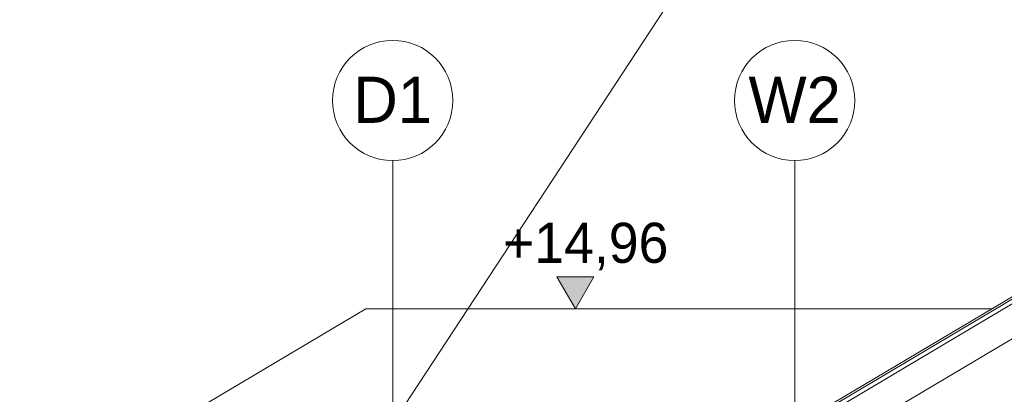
# Model space of a CAD drawing. Extents: x -396299 to -11759, y -15022 to 18278.
# Tile 106 of 204: x -191715 to -186801, y 11082 to 12950. Entities that reach past the tile are written whole.
import ezdxf

# ---------------------------------------------------------------- set-up
doc = ezdxf.new("R2010")
doc.units = 0
doc.header["$MEASUREMENT"] = 0
doc.layers.add('Arch opisy', color=7, linetype='Continuous')
doc.layers.add('Arch wymiary', color=7, linetype='Continuous')
for name, color, linetype, lineweight in [('Arch opisy_Nr_Pióra__1', 7, 'Continuous', 25), ('Arch opisy_Nr_Pióra__21', 7, 'Continuous', 13), ('Arch wymiary_Nr_Pióra__21', 7, 'Continuous', 13), ('INWENT DACH_Nr_Pióra__5', 7, 'Continuous', 13), ('Inwentaryzacja Konst._Nr_Pióra__5', 7, 'Continuous', 13)]:
    doc.layers.add(name, color=color, linetype=linetype, lineweight=lineweight)
doc.layers.add('Arch opisy_Nr_Pióra__3', color=7, linetype='Continuous', lineweight=20, true_color=0xff6600)
doc.styles.add('GENERATED_STYLE_1', font='txt')
doc.styles.add('GENERATED_STYLE_3', font='txt')

# ---------------------------------------------------------------- blocks, each defined once
blk = doc.blocks.new('Linia_194', base_point=(-188098.4, 13610.2))
at = {"layer": 'Arch opisy_Nr_Pióra__3', "linetype": 'Continuous'}
blk.add_hatch(color=256, dxfattribs=at).paths.add_polyline_path([(-191433.6, 8453.2), (-191437.4, 8472.3), (-191448.2, 8488.5), (-191464.5, 8499.4), (-191483.6, 8503.2), (-191502.7, 8499.4), (-191518.9, 8488.5), (-191529.8, 8472.3), (-191533.6, 8453.2), (-191529.8, 8434), (-191518.9, 8417.8), (-191502.7, 8407), (-191483.6, 8403.2), (-191464.5, 8407), (-191448.2, 8417.8), (-191437.4, 8434)], flags=0)
blk.add_line((-188098.4, 13610.2), (-191456.2, 8495), dxfattribs=at)
blk.add_circle((-191483.6, 8453.2), 50, dxfattribs=at)
blk = doc.blocks.new('Wymiary_37', base_point=(-188941.4, 11508.2))
at = {"layer": 'Arch wymiary_Nr_Pióra__21', "linetype": 'Continuous'}
blk.add_hatch(color=256, dxfattribs=at).paths.add_polyline_path([(-188941.4, 11508.2), (-189034.2, 11668.2), (-188848.6, 11668.2)], flags=0)
for p, q in [((-188941.4, 11508.2), (-189034.2, 11668.2)), ((-189034.2, 11668.2), (-188848.6, 11668.2)), ((-188848.6, 11668.2), (-188941.4, 11508.2)), ((-188941.4, 11508.2), (-189061.4, 11508.2)), ((-188941.4, 11508.2), (-188821.4, 11508.2))]:
    blk.add_line(p, q, dxfattribs=at)
at = {"layer": 'Arch wymiary_Nr_Pióra__21', "insert": (-189302.8, 11700.2), "char_height": 200, "attachment_point": 7, "style": 'GENERATED_STYLE_1'}
blk.add_mtext('{+14,96}', dxfattribs=at)
blk = doc.blocks.new('Linia_225', base_point=(-187846.9, 10678.2))
at = {"layer": 'Arch opisy_Nr_Pióra__21', "linetype": 'Continuous'}
blk.add_line((-187846.9, 10678.2), (-187846.9, 12247.2), dxfattribs=at)
blk.add_circle((-187846.9, 12547.2), 300, dxfattribs=at)
blk = doc.blocks.new('Linia_229', base_point=(-189853.4, 9734.1))
at = {"layer": 'Arch opisy_Nr_Pióra__21', "linetype": 'Continuous'}
blk.add_line((-189853.4, 9734.1), (-189853.4, 12247.2), dxfattribs=at)
blk.add_circle((-189853.4, 12547.2), 300, dxfattribs=at)

msp = doc.modelspace()

# ---------------------------------------------------------------- linework, layer by layer
at = {"layer": 'INWENT DACH_Nr_Pióra__5', "linetype": 'Continuous'}
for p, q in [((-185863.6, 12100.6), (-192401.7, 8222.7)), ((-185863.6, 12089), (-192401.7, 8211)), ((-189988.1, 11508.2), (-191488.6, 10618.2)), ((-186862.5, 11508.2), (-189988.1, 11508.2))]:
    msp.add_line(p, q, dxfattribs=at)
at = {"layer": 'Inwentaryzacja Konst._Nr_Pióra__5', "linetype": 'Continuous'}
for p, q in [((-185863.6, 12065.8), (-192857.2, 7917.6)), ((-185863.6, 11891.4), (-192511.6, 7948.2))]:
    msp.add_line(p, q, dxfattribs=at)

# ---------------------------------------------------------------- block references
at = {"layer": 'Arch opisy', "color": 30, "linetype": 'Continuous', "lineweight": 20, "true_color": 0xff6600}
msp.add_blockref('Linia_194', (-188098.4, 13610.2), dxfattribs=at)
at = {"layer": 'Arch opisy', "linetype": 'Continuous'}
for name, p in [('Linia_229', (-189853.4, 9734.1)), ('Linia_225', (-187846.9, 10678.2))]:
    msp.add_blockref(name, p, dxfattribs=at)
at = {"layer": 'Arch wymiary', "linetype": 'Continuous'}
msp.add_blockref('Wymiary_37', (-188941.4, 11508.2), dxfattribs=at)

# ---------------------------------------------------------------- texts
at = {"layer": 'Arch opisy_Nr_Pióra__1', "linetype": 'Continuous', "char_height": 230, "attachment_point": 2, "style": 'GENERATED_STYLE_3'}
for s, insert in [('{D1}', (-189853.4, 12665.7)), ('{W2}', (-187846.9, 12665.7))]:
    msp.add_mtext(s, dxfattribs=dict(at, insert=insert))

doc.saveas('drawing.dxf')
